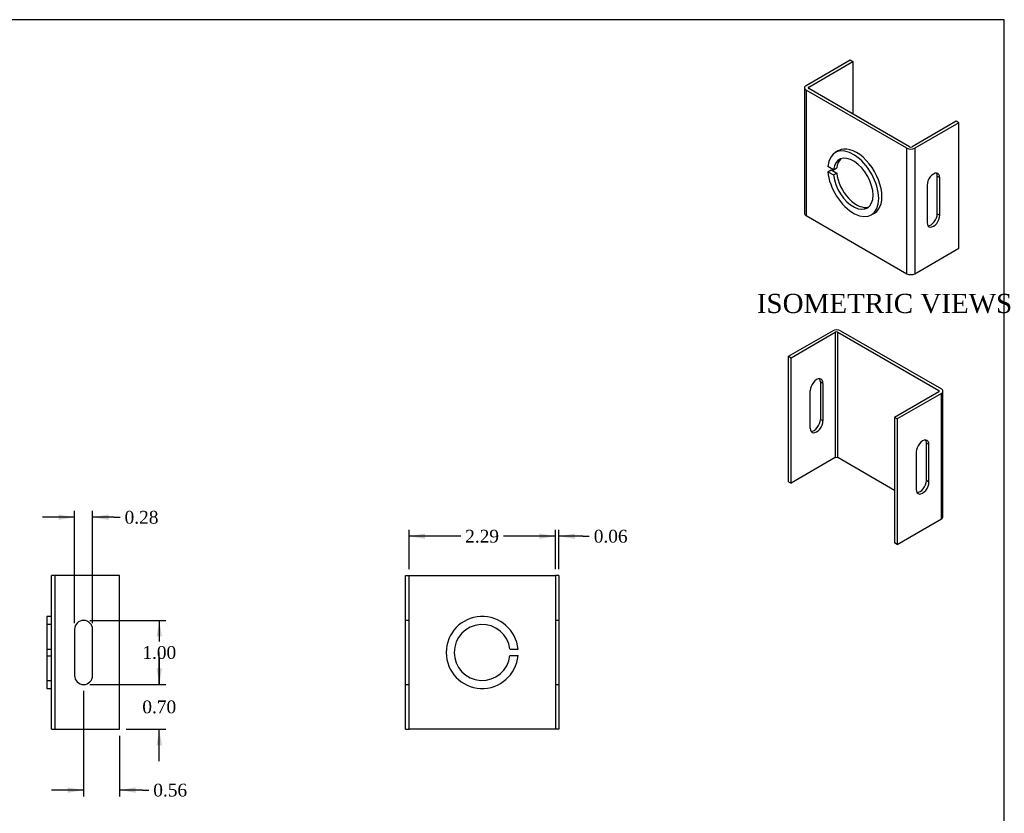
# Model space of a CAD drawing. Header units: inches. Extents: x 0.2 to 29.9, y -0.1 to 19.9.
# Tile 3 of 3: x 14.5 to 29.9, y 7.5 to 19.9. Entities that reach past the tile are written whole.
import ezdxf
from ezdxf.enums import TextEntityAlignment as Align
from ezdxf.lldxf.tags import DXFTag

# ---------------------------------------------------------------- set-up
doc = ezdxf.new("R2010")
doc.units = ezdxf.units.IN
doc.header["$MEASUREMENT"] = 0
doc.layers.add('COM55556-1', color=7, linetype='Continuous')
doc.layers.add('Default', color=7, linetype='Continuous')
doc.styles.add('SEACAD_Times_New_Roman', font='times.ttf')
tags = doc.linetypes.add('HIDDEN2', pattern=[0.1875, 0.125, -0.0625]).pattern_tags.tags
tags[6:7] = [DXFTag(74, 4), DXFTag(75, 0), DXFTag(340, '0'), DXFTag(46, 0.0), DXFTag(50, 0.0), DXFTag(44, 0.0), DXFTag(45, 0.0)]
tags[4:5] = [DXFTag(74, 4), DXFTag(75, 0), DXFTag(340, '0'), DXFTag(46, 0.0), DXFTag(50, 0.0), DXFTag(44, 0.0), DXFTag(45, 0.0)]
doc.dimstyles.new('HAMMOND_(STH_-_42x28)', dxfattribs={"dimtxt": 0.2, "dimasz": 0.25, "dimexe": 0.1, "dimexo": 0.1, "dimgap": 0.05, "dimtad": 0, "dimtih": 1, "dimtoh": 1, "dimzin": 0, "dimdsep": 46, "dimtxsty": 'SEACAD_Times_New_Roman', "dimblk1": '_SE_FILLED', "dimblk2": '_SE_FILLED', "dimsah": 1, "dimcen": 0.1, "dimadec": 0, "dimazin": 0, "dimtfac": 0.8, "dimtofl": 0, "dimtmove": 0, "dimatfit": 3, "dimfxl": 1, "dimtolj": 1, "dimtzin": 0, "dimarcsym": 0})

# ---------------------------------------------------------------- blocks, each defined once
blk = doc.blocks.new('SE4')
at = {"layer": 'COM55556-1', "color": 7, "linetype": 'Continuous'}
for p, q in [((15.007, 8.807), (15.007, 11.207)), ((15.093, 11.207), (15.007, 11.207)), ((16.07, 11.207), (15.093, 11.207)), ((16.07, 8.807), (16.07, 11.207)), ((14.935, 10.569), (14.935, 9.444)), ((15.007, 10.569), (14.935, 10.569)), ((15.367, 10.366), (15.367, 9.647)), ((15.648, 9.647), (15.648, 10.366)), ((14.935, 9.444), (15.007, 9.444)), ((15.007, 8.807), (15.093, 8.807)), ((15.093, 8.807), (16.07, 8.807))]:
    blk.add_line(p, q, dxfattribs=at)
at = {"layer": 'COM55556-1', "color": 7, "linetype": 'HIDDEN2'}
for p, q in [((15.064, 8.807), (15.064, 11.207)), ((15.007, 10.444), (14.935, 10.444)), ((14.935, 10.057), (15.007, 10.057)), ((14.935, 9.957), (15.007, 9.957)), ((14.935, 9.569), (15.007, 9.569))]:
    blk.add_line(p, q, dxfattribs=at)
at = {"layer": 'COM55556-1', "color": 7, "linetype": 'Continuous'}
for centre, start, end in [((15.507, 10.366), 0, 180), ((15.507, 9.647), 180, 0)]:
    blk.add_arc(centre, 0.141, start, end, dxfattribs=at)
blk = doc.blocks.new('SE5')
at = {"layer": 'COM55556-1', "color": 7, "linetype": 'Continuous'}
for p, q in [((20.535, 11.207), (20.592, 11.207)), ((20.535, 8.807), (20.535, 11.207)), ((20.592, 11.207), (20.621, 11.207)), ((20.592, 8.807), (20.592, 11.207)), ((20.621, 11.207), (22.849, 11.207)), ((22.849, 11.207), (22.878, 11.207)), ((22.878, 11.207), (22.878, 8.807)), ((22.935, 11.207), (22.878, 11.207)), ((22.935, 11.207), (22.935, 8.807)), ((20.535, 8.807), (20.592, 8.807)), ((20.621, 8.807), (20.592, 8.807)), ((22.849, 8.807), (20.621, 8.807)), ((22.878, 8.807), (22.849, 8.807)), ((22.935, 8.807), (22.878, 8.807))]:
    blk.add_line(p, q, dxfattribs=at)
at = {"layer": 'COM55556-1', "color": 7, "linetype": 'HIDDEN2'}
for p, q in [((20.592, 10.507), (20.535, 10.507)), ((22.935, 10.507), (22.878, 10.507)), ((22.17, 10.057), (22.295, 10.057)), ((22.295, 9.957), (22.17, 9.957)), ((20.535, 9.507), (20.592, 9.507)), ((22.878, 9.507), (22.935, 9.507))]:
    blk.add_line(p, q, dxfattribs=at)
for radius, start, end in [(0.562, 5.0997, 354.9003), (0.437, 6.5624, 353.4376)]:
    blk.add_arc((21.735, 10.007), radius, start, end, dxfattribs=at)
blk = doc.blocks.new('SE6')
at = {"layer": 'COM55556-1', "color": 7, "linetype": 'Continuous'}
for p, q in [((26.796, 18.863), (27.486, 19.262)), ((26.836, 18.84), (27.527, 19.239)), ((27.486, 19.262), (27.527, 19.239)), ((27.527, 19.239), (27.527, 18.418)), ((26.771, 18.828), (26.771, 16.868)), ((28.371, 17.883), (26.796, 18.793)), ((26.796, 18.793), (26.796, 16.833)), ((26.836, 18.816), (26.836, 18.84)), ((28.412, 17.907), (26.836, 18.816)), ((29.143, 18.305), (28.453, 17.907)), ((29.183, 18.282), (28.493, 17.883)), ((29.183, 18.282), (29.143, 18.305)), ((29.183, 16.322), (29.183, 18.282)), ((27.302, 17.846), (27.251, 17.816)), ((28.371, 15.924), (28.371, 17.883)), ((28.493, 17.883), (28.493, 15.924)), ((27.225, 17.547), (27.136, 17.599)), ((27.136, 17.517), (27.187, 17.546)), ((27.187, 17.546), (27.276, 17.495)), ((27.225, 17.547), (27.276, 17.577)), ((27.136, 17.517), (27.225, 17.466)), ((27.225, 17.466), (27.276, 17.495)), ((28.845, 16.86), (28.845, 17.447)), ((28.845, 17.447), (28.885, 17.424)), ((28.885, 16.836), (28.885, 17.424)), ((28.686, 17.309), (28.686, 16.722)), ((26.796, 16.833), (28.371, 15.924)), ((27.814, 16.842), (27.865, 16.871)), ((28.845, 16.86), (28.885, 16.836)), ((28.493, 15.924), (29.183, 16.322))]:
    blk.add_line(p, q, dxfattribs=at)
for centre, major_axis, start_param, end_param in [((26.857, 18.828), (0.086, 0), 2.356194, 3.926991), ((26.857, 18.828), (0.029, 0), 2.356194, 3.926991), ((27.533, 17.329), (0.281, -0.487), 10.299182, 16.404355), ((27.583, 17.358), (0.281, -0.487), 0, 3.141593), ((28.432, 17.919), (0.086, 0), 3.926991, 5.497787), ((28.432, 17.919), (0.029, 0), 3.926991, 5.497787), ((27.533, 17.329), (-0.219, 0.379), 7.183119, 13.237233), ((27.583, 17.358), (-0.219, 0.379), 0.116634, 0.670862), ((27.583, 17.358), (-0.219, 0.379), 0.899934, 3.024959), ((28.786, 17.366), (-0.07, -0.122), 2.356194, 5.497787), ((28.745, 17.389), (-0.07, -0.122), 2.356194, 2.850636), ((26.857, 16.868), (0.086, 0), 3.141593, 3.926991), ((28.786, 16.779), (0.07, 0.122), 2.356194, 5.497787), ((28.745, 16.802), (0.07, 0.122), 3.432549, 5.497787), ((28.432, 15.959), (-0.086, 0), 0.785398, 2.356194)]:
    blk.add_ellipse(centre, major_axis=major_axis, ratio=0.57735, start_param=start_param, end_param=end_param, dxfattribs=at)
blk = doc.blocks.new('DMBLK7614')
at = {"layer": 'Default', "linetype": 'Continuous', "transparency": 16777216}
for points in [[(15.117, 12.161), (15.117, 12.078), (15.367, 12.119)], [(15.898, 12.161), (15.648, 12.119), (15.898, 12.078)]]:
    blk.add_hatch(color=7, dxfattribs=at).paths.add_polyline_path(points)
at = {"layer": 'Default', "color": 7, "linetype": 'Continuous', "transparency": 16777216}
for p, q in [((15.367, 10.466), (15.367, 12.219)), ((15.648, 10.466), (15.648, 12.219)), ((15.367, 12.119), (14.867, 12.119)), ((15.978, 12.119), (15.648, 12.119)), ((15.978, 12.119), (16.078, 12.119))]:
    blk.add_line(p, q, dxfattribs=at)
at = {"layer": 'Default', "color": 7, "linetype": 'Continuous', "transparency": 16777216, "style": 'SEACAD_Times_New_Roman'}
blk.add_text('0.28', height=0.2, dxfattribs=at).set_placement((16.148, 12.219), align=Align.TOP_LEFT)
blk = doc.blocks.new('_SE_FILLED')
at = {"color": 0}
blk.add_line((0, 0), (-1, 0), dxfattribs=at)
blk.add_solid([(0, 0), (-1, -0.1665), (-1, 0.1665), (0, 0)], dxfattribs=at)
blk = doc.blocks.new('DMBLK7615')
at = {"layer": 'Default', "linetype": 'Continuous', "transparency": 16777216}
for points in [[(16.732, 10.257), (16.69, 10.507), (16.648, 10.257)], [(16.732, 9.757), (16.648, 9.757), (16.69, 9.507)]]:
    blk.add_hatch(color=7, dxfattribs=at).paths.add_polyline_path(points)
at = {"layer": 'Default', "color": 7, "linetype": 'Continuous', "transparency": 16777216}
for p, q in [((15.607, 10.507), (16.79, 10.507)), ((16.69, 10.507), (16.69, 10.177)), ((16.69, 9.907), (16.69, 9.507)), ((15.607, 9.507), (16.79, 9.507))]:
    blk.add_line(p, q, dxfattribs=at)
at = {"layer": 'Default', "color": 7, "linetype": 'Continuous', "transparency": 16777216, "style": 'SEACAD_Times_New_Roman'}
blk.add_text('1.00', height=0.2, dxfattribs=at).set_placement((16.425, 10.107), align=Align.TOP_LEFT)
blk = doc.blocks.new('DMBLK7616')
at = {"layer": 'Default', "linetype": 'Continuous', "transparency": 16777216}
for points in [[(15.257, 7.815), (15.507, 7.857), (15.257, 7.899)], [(16.32, 7.815), (16.32, 7.899), (16.07, 7.857)]]:
    blk.add_hatch(color=7, dxfattribs=at).paths.add_polyline_path(points)
at = {"layer": 'Default', "color": 7, "linetype": 'Continuous', "transparency": 16777216}
for p, q in [((15.507, 9.407), (15.507, 7.757)), ((16.07, 8.707), (16.07, 7.757)), ((15.507, 7.857), (15.007, 7.857)), ((16.426, 7.857), (16.07, 7.857)), ((16.426, 7.857), (16.526, 7.857))]:
    blk.add_line(p, q, dxfattribs=at)
at = {"layer": 'Default', "color": 7, "linetype": 'Continuous', "transparency": 16777216, "style": 'SEACAD_Times_New_Roman'}
blk.add_text('0.56', height=0.2, dxfattribs=at).set_placement((16.596, 7.957), align=Align.TOP_LEFT)
blk = doc.blocks.new('DMBLK7617')
at = {"layer": 'Default', "linetype": 'Continuous', "transparency": 16777216}
for points in [[(16.732, 9.757), (16.648, 9.757), (16.69, 9.507)], [(16.732, 8.557), (16.69, 8.807), (16.648, 8.557)]]:
    blk.add_hatch(color=7, dxfattribs=at).paths.add_polyline_path(points)
at = {"layer": 'Default', "color": 7, "linetype": 'Continuous', "transparency": 16777216}
for p, q in [((16.69, 9.507), (16.69, 10.007)), ((15.607, 9.507), (16.79, 9.507)), ((16.17, 8.807), (16.79, 8.807)), ((16.69, 8.307), (16.69, 8.807))]:
    blk.add_line(p, q, dxfattribs=at)
at = {"layer": 'Default', "color": 7, "linetype": 'Continuous', "transparency": 16777216, "style": 'SEACAD_Times_New_Roman'}
blk.add_text('0.70', height=0.2, dxfattribs=at).set_placement((16.425, 9.257), align=Align.TOP_LEFT)
blk = doc.blocks.new('DMBLK7620')
at = {"layer": 'Default', "linetype": 'Continuous', "transparency": 16777216}
for points in [[(20.842, 11.864), (20.592, 11.823), (20.842, 11.781)], [(22.628, 11.864), (22.628, 11.781), (22.878, 11.823)]]:
    blk.add_hatch(color=7, dxfattribs=at).paths.add_polyline_path(points)
at = {"layer": 'Default', "color": 7, "linetype": 'Continuous', "transparency": 16777216}
for p, q in [((20.592, 11.307), (20.592, 11.923)), ((22.878, 11.307), (22.878, 11.923)), ((21.399, 11.823), (20.592, 11.823)), ((22.878, 11.823), (22.07, 11.823))]:
    blk.add_line(p, q, dxfattribs=at)
at = {"layer": 'Default', "color": 7, "linetype": 'Continuous', "transparency": 16777216, "style": 'SEACAD_Times_New_Roman'}
blk.add_text('2.29', height=0.2, dxfattribs=at).set_placement((21.469, 11.923), align=Align.TOP_LEFT)
blk = doc.blocks.new('DMBLK7621')
at = {"layer": 'Default', "linetype": 'Continuous', "transparency": 16777216}
for points in [[(22.628, 11.864), (22.628, 11.781), (22.878, 11.823)], [(23.185, 11.864), (22.935, 11.823), (23.185, 11.781)]]:
    blk.add_hatch(color=7, dxfattribs=at).paths.add_polyline_path(points)
at = {"layer": 'Default', "color": 7, "linetype": 'Continuous', "transparency": 16777216}
for p, q in [((22.878, 11.307), (22.878, 11.923)), ((22.935, 11.307), (22.935, 11.923)), ((22.878, 11.823), (22.378, 11.823)), ((23.308, 11.823), (22.935, 11.823)), ((23.308, 11.823), (23.408, 11.823))]:
    blk.add_line(p, q, dxfattribs=at)
at = {"layer": 'Default', "color": 7, "linetype": 'Continuous', "transparency": 16777216, "style": 'SEACAD_Times_New_Roman'}
blk.add_text('0.06', height=0.2, dxfattribs=at).set_placement((23.478, 11.923), align=Align.TOP_LEFT)
blk = doc.blocks.new('SE7')
at = {"layer": 'COM55556-1', "color": 7, "linetype": 'Continuous'}
for p, q in [((26.522, 14.634), (27.212, 15.033)), ((26.562, 14.611), (27.252, 15.009)), ((27.252, 15.009), (27.252, 13.05)), ((27.293, 15.009), (28.869, 14.1)), ((27.293, 13.05), (27.293, 15.009)), ((27.334, 15.033), (28.909, 14.123)), ((26.522, 14.634), (26.562, 14.611)), ((26.522, 12.674), (26.522, 14.634)), ((26.562, 12.651), (26.562, 14.611)), ((27.059, 14.211), (27.019, 14.235)), ((27.019, 14.235), (27.019, 13.648)), ((27.059, 14.211), (27.059, 13.624)), ((26.86, 13.51), (26.86, 14.097)), ((28.869, 14.076), (28.178, 13.677)), ((28.909, 14.053), (28.219, 13.654)), ((28.869, 14.1), (28.869, 14.076)), ((28.909, 12.093), (28.909, 14.053)), ((28.934, 12.128), (28.934, 14.088)), ((27.059, 13.624), (27.019, 13.648)), ((28.178, 13.677), (28.178, 11.718)), ((28.219, 13.654), (28.178, 13.677)), ((28.219, 13.654), (28.219, 11.694)), ((28.675, 12.691), (28.675, 13.278)), ((28.716, 13.255), (28.675, 13.278)), ((28.716, 12.668), (28.716, 13.255)), ((28.517, 13.14), (28.517, 12.553)), ((27.252, 13.05), (26.562, 12.651)), ((28.178, 12.539), (27.293, 13.05)), ((26.522, 12.674), (26.562, 12.651)), ((28.716, 12.668), (28.675, 12.691)), ((28.219, 11.694), (28.909, 12.093)), ((28.219, 11.694), (28.178, 11.718))]:
    blk.add_line(p, q, dxfattribs=at)
for centre, major_axis, start_param, end_param in [((27.273, 14.997), (-0.086, 0), 3.926991, 5.497787), ((27.273, 14.997), (-0.029, 0), 3.926991, 5.497787), ((26.96, 14.154), (-0.07, -0.122), 2.356194, 5.497787), ((26.919, 14.177), (-0.07, -0.122), 2.356194, 2.850636), ((28.848, 14.088), (-0.029, 0), 2.356194, 3.926991), ((28.848, 14.088), (-0.086, 0), 2.356194, 3.926991), ((26.96, 13.567), (0.07, 0.122), 2.356194, 5.497787), ((26.919, 13.59), (0.07, 0.122), 3.432549, 5.497787), ((28.616, 13.197), (-0.07, -0.122), 2.356194, 5.497787), ((28.576, 13.221), (-0.07, -0.122), 2.356194, 2.850636), ((27.273, 13.038), (0.029, 0), 0.785398, 2.356194), ((28.616, 12.61), (0.07, 0.122), 2.356194, 5.497787), ((28.576, 12.634), (0.07, 0.122), 3.432549, 5.497787), ((28.848, 12.128), (-0.086, 0), 2.356194, 3.141593)]:
    blk.add_ellipse(centre, major_axis=major_axis, ratio=0.57735, start_param=start_param, end_param=end_param, dxfattribs=at)
blk = doc.blocks.new('BORDER')
at = {"layer": 'Default', "color": 7, "linetype": 'Continuous'}
for p, q in [((0, 27.86), (-41.86, 27.86)), ((0, 0), (0, 27.86))]:
    blk.add_line(p, q, dxfattribs=at)

msp = doc.modelspace()

# ---------------------------------------------------------------- block references
at = {"layer": 'Default', "color": 7, "xscale": 0.71, "yscale": 0.71, "zscale": 0.71}
msp.add_blockref('BORDER', (29.893, 0.111), dxfattribs=at)
at = {"layer": 'Default'}
for name in ['SE6', 'SE7', 'SE4', 'SE5']:
    msp.add_blockref(name, (0, 0), dxfattribs=at)

# ---------------------------------------------------------------- texts
at = {"layer": 'Default', "color": 7, "linetype": 'Continuous', "style": 'SEACAD_Times_New_Roman'}
msp.add_text('ISOMETRIC VIEWS', height=0.3, dxfattribs=at).set_placement((26.026, 15.609), align=Align.TOP_LEFT)

# ---------------------------------------------------------------- dimensions: what is measured, and where the dimension line sits
at = {"layer": 'Default', "color": 7, "linetype": 'Continuous'}
for base, p1, p2, picture, middle in [((15.367, 12.119), (15.648, 10.366), (15.367, 10.366), 'DMBLK7614', (16.078, 12.119)), ((22.878, 11.823), (22.935, 11.207), (22.878, 11.207), 'DMBLK7621', (23.408, 11.823)), ((15.507, 7.857), (16.07, 8.807), (15.507, 9.507), 'DMBLK7616', (16.526, 7.857))]:
    dim = msp.add_linear_dim(base=base, p1=p1, p2=p2, text='\\A1;<>', dimstyle='HAMMOND_(STH_-_42x28)', override={"dimtmove": 1}, dxfattribs=at)
    dim.commit()
    dim.dimension.update_dxf_attribs({"geometry": picture, "text_midpoint": middle, "dimtype": 160})
dim = msp.add_linear_dim(base=(20.592, 11.823), p1=(22.878, 11.207), p2=(20.592, 11.207), text='\\A1;<>', dimstyle='HAMMOND_(STH_-_42x28)', dxfattribs=at)
dim.commit()
dim.dimension.update_dxf_attribs({"geometry": 'DMBLK7620', "text_midpoint": (21.735, 11.823), "dimtype": 160})
for base, p1, angle, picture, middle, dimtype in [((16.69, 10.507), (15.507, 10.507), 270, 'DMBLK7615', (16.69, 10.007), 161), ((16.69, 9.507), (15.093, 8.807), 90, 'DMBLK7617', (16.69, 9.157), 160)]:
    dim = msp.add_linear_dim(base=base, p1=p1, p2=(15.507, 9.507), angle=angle, text='\\A1;<>', dimstyle='HAMMOND_(STH_-_42x28)', dxfattribs=at)
    dim.commit()
    dim.dimension.update_dxf_attribs({"geometry": picture, "text_midpoint": middle, "dimtype": dimtype})

doc.saveas('drawing.dxf')
